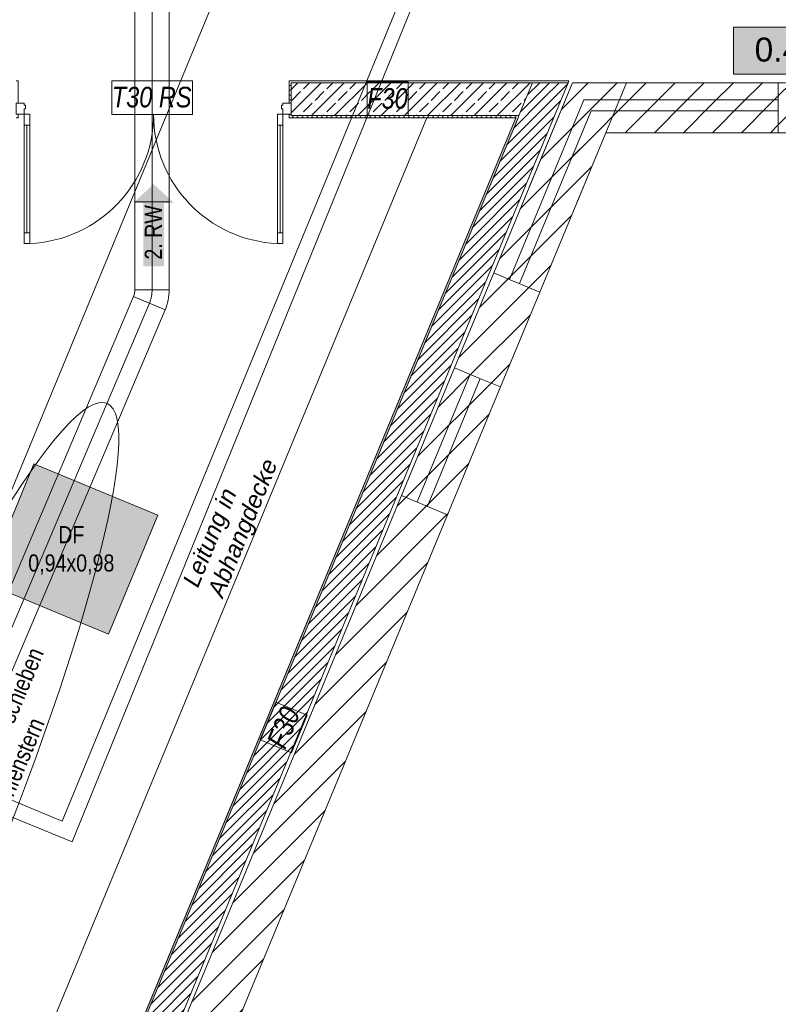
# Model space of a CAD drawing. Header units: metres. Extents: x -80 to 1923, y -189 to 69.
# Tile 110 of 256: x 938.35 to 943.89, y 7.27 to 14.46. Entities that reach past the tile are written whole.
import ezdxf
from ezdxf.enums import TextEntityAlignment as Align

# ---------------------------------------------------------------- set-up
doc = ezdxf.new("R2010")
doc.units = ezdxf.units.M
doc.header["$MEASUREMENT"] = 0
doc.linetypes.add('STRICHPUNKT2', pattern=[12.7, 6.35, -3.175, 0, -3.175])
doc.linetypes.add('Untersicht', pattern=[0.1, 0.075, -0.025])
for name, color, linetype in [('00 Linien_Kreise_Splines', 7, 'Continuous'), ('10 Wand außen', 7, 'Continuous'), ('70 Entwässerung_Schmutzwasser', 7, 'Continuous'), ('70 Heizung', 7, 'Continuous'), ('70 Lüftung', 7, 'Continuous'), ('90 Allgemein Hinweise', 7, 'Continuous'), ('97 Brandschutz', 7, 'Continuous'), ('Neubau_10 Wand außen', 7, 'Continuous'), ('Neubau_30 Dachfenster', 7, 'Continuous'), ('Neubau_50 Möblierung', 7, 'Continuous'), ('Neubau_80 Raum', 7, 'Continuous')]:
    doc.layers.add(name, color=color, linetype=linetype)
doc.styles.add('ERSTELLTER_STIL_1', font='ARIALN.TTF')
doc.styles.add('ERSTELLTER_STIL_2', font='ARIALN.TTF')
doc.styles.add('ERSTELLTER_STIL_3', font='arial.ttf')
doc.styles.add('ERSTELLTER_STIL_4', font='arial.ttf')
doc.styles.add('ERSTELLTER_STIL_5', font='ARIALN.TTF')
doc.linetypes.add('Abbruch 1', pattern='A,0,[1,995_ARC_250 PAU_GR+SC_2607011.Shx,S=0.001984,R=0,X=0,Y=0],-0.25,0', length=0.25)
doc.linetypes.add('Wolke', pattern='A,0,[3,995_ARC_250 PAU_GR+SC_2607011.Shx,S=0.015817,R=0,X=-0.000255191,Y=0.048578],-1.9835,0', length=1.9835)
pattern_1 = [(45, (929.77, 0), (-0.106066, 0.106066), [])]
pattern_2 = [(45, (929.770002, 0), (-0.01767767, 0.01767767), [0, -0.025])]
pattern_3 = [(45, (929.77, 0), (-0.0848528, 0.0848528), []), (45, (929.72758, 0.04243), (-0.0848528, 0.0848528), [0.09, -0.03])]
pattern_4 = [(45, (929.77, 0), (-0.03535534, 0.03535534), [])]

# ---------------------------------------------------------------- blocks, each defined once
blk = doc.blocks.new('Glastür 2-Fl 27_2')
at = {"layer": 'Neubau_10 Wand außen', "color": 7, "linetype": 'Continuous', "lineweight": 13}
for p, q in [((-0.945, 0.945), (-0.945, 0.865)), ((-0.905, 0.945), (-0.945, 0.945)), ((-0.905, 0.865), (-0.905, 0.945)), ((0.905, 0.865), (0.905, 0.945)), ((0.905, 0.945), (0.945, 0.945)), ((0.945, 0.945), (0.945, 0.865)), ((-0.945, 0.865), (-0.905, 0.865)), ((-0.925, 0.865), (-0.925, 0.08)), ((0.945, 0.865), (0.905, 0.865)), ((0.925, 0.865), (0.925, 0.08)), ((-0.905, 0.08), (-0.945, 0.08)), ((-0.945, 0.08), (-0.945, 0)), ((-0.905, 0), (-0.905, 0.08)), ((0.905, 0), (0.905, 0.08)), ((0.905, 0.08), (0.945, 0.08)), ((0.945, 0.08), (0.945, 0)), ((-1.005, 0.025), (-0.99, 0.025)), ((-1.005, -0.08), (-1.005, 0)), ((-1.005, 0), (-0.945, 0)), ((-1.005, -0.08), (-1.005, 0)), ((-1.005, -0.08), (-1.005, 0)), ((-0.99, 0), (-0.99, 0.025)), ((-0.945, 0), (-0.945, -0.04)), ((-0.945, 0), (-0.905, 0)), ((0.945, 0), (0.905, 0)), ((0.945, -0.04), (0.945, 0)), ((0.945, 0), (1.005, 0)), ((1.005, 0.025), (0.99, 0.025)), ((0.99, 0), (0.99, 0.025)), ((1.005, 0), (1.005, -0.08)), ((1.005, -0.08), (1.005, 0)), ((1.005, -0.08), (1.005, 0)), ((-0.935, -0.04), (-0.945, -0.04)), ((-0.945, -0.0654), (-0.945, -0.08)), ((-0.945, -0.0654), (-0.935, -0.0654)), ((-0.935, -0.0654), (-0.935, -0.04)), ((0.945, -0.04), (0.935, -0.04)), ((0.935, -0.04), (0.935, -0.0654)), ((0.935, -0.0654), (0.945, -0.0654)), ((0.945, -0.08), (0.945, -0.0654)), ((-0.945, -0.08), (-1.005, -0.08)), ((-0.99, -0.08), (-0.99, -0.245)), ((1.005, -0.08), (0.945, -0.08)), ((0.99, -0.08), (0.99, -0.245)), ((-1.005, -0.245), (-0.99, -0.245)), ((1.005, -0.245), (0.99, -0.245))]:
    blk.add_line(p, q, dxfattribs=at)
at = {"layer": 'Neubau_10 Wand außen', "color": 7, "linetype": 'Continuous', "lineweight": 13, "flags": 128}
for points in [[(-0.945, 0.865), (-0.945, 0.08), (-0.925, 0.08), (-0.925, 0.865)], [(-0.925, 0.865), (-0.925, 0.08), (-0.905, 0.08), (-0.905, 0.865)], [(0.925, 0.865), (0.925, 0.08), (0.905, 0.08), (0.905, 0.865)], [(0.945, 0.865), (0.945, 0.08), (0.925, 0.08), (0.925, 0.865)]]:
    blk.add_lwpolyline(points, close=True, dxfattribs=at)
at = {"layer": 'Neubau_10 Wand außen', "color": 7, "linetype": 'Continuous', "lineweight": 9}
for centre, start, end in [((-0.945, 0), 0, 87.57406), ((0.945, 0), 92.42594, 180)]:
    blk.add_arc(centre, 0.945, start, end, dxfattribs=at)
blk = doc.blocks.new('Pfeil gerade 27_2')
at = {"layer": '97 Brandschutz', "linetype": 'Continuous', "lineweight": 18, "true_color": 0x60cd00}
blk.add_hatch(color=72, dxfattribs=at).paths.add_polyline_path([(0.3, 0), (0.1607, 0.1497), (0.1607, 0.0752), (-0.3, 0.0752), (-0.3, -0.0752), (0.1607, -0.0752), (0.1607, -0.1497)])
blk = doc.blocks.new('Flur 7_0.42_70_1', base_point=(951.0714, -1.1375))
at = {"layer": 'Neubau_80 Raum', "linetype": 'Continuous', "lineweight": 0, "true_color": 0x2a201c}
blk.add_hatch(color=250, dxfattribs=at).paths.add_polyline_path([(943.561, 14.064), (945.0377, 14.064), (945.0377, 14.4077), (943.561, 14.4077)])
at = {"layer": 'Neubau_80 Raum', "color": 7, "linetype": 'Continuous', "lineweight": 9, "flags": 128}
blk.add_lwpolyline([(943.561, 14.064), (945.0377, 14.064), (945.0377, 14.4077), (943.561, 14.4077)], close=True, dxfattribs=at)
at = {"layer": 'Neubau_80 Raum', "color": 7, "lineweight": 9, "style": 'ERSTELLTER_STIL_3'}
blk.add_attdef('stApartmentId', text='', height=0.175, dxfattribs=at).set_placement((944.2993, 14.2444), align=Align.MIDDLE_CENTER)
at = {"layer": 'Neubau_80 Raum', "color": 7, "lineweight": 9}
for tag, height, style, p in [('DUMMY_850', 0.2, 'ERSTELLTER_STIL_1', (952.1567, 0.4022)), ('ROOM_NAME', 0.2, 'ERSTELLTER_STIL_1', (949.8214, 0.3397)), ('ROOM_NUMBER', 0.175, 'ERSTELLTER_STIL_3', (949.9861, -0.2078)), ('measuredNetAreaCode', 0.175, 'ERSTELLTER_STIL_3', (949.9861, -0.7234)), ('perimeterCode', 0.175, 'ERSTELLTER_STIL_3', (949.9861, -1.0672)), ('ceilingHeightCode', 0.175, 'ERSTELLTER_STIL_3', (949.9861, -1.4109)), ('measuredAreaCode', 0.175, 'ERSTELLTER_STIL_3', (949.9861, -1.7547)), ('DUMMY_851_0', 0.175, 'ERSTELLTER_STIL_3', (951.9169, -1.7547)), ('DUMMY_852', 0.175, 'ERSTELLTER_STIL_3', (949.9861, -2.0984)), ('DUMMY_851_1', 0.175, 'ERSTELLTER_STIL_3', (951.9169, -2.0984)), ('DUMMY_853', 0.175, 'ERSTELLTER_STIL_3', (949.9861, -2.4422)), ('DUMMY_851_2', 0.175, 'ERSTELLTER_STIL_3', (951.9169, -2.4422))]:
    blk.add_attdef(tag, text='', height=height, dxfattribs=dict(at, style=style)).set_placement(p, align=Align.TOP_LEFT)

msp = doc.modelspace()

# ---------------------------------------------------------------- hatches: boundary and pattern name
at = {"layer": '10 Wand außen', "linetype": 'Continuous', "lineweight": 18, "true_color": 0x1f1f1f}
h = msp.add_hatch(dxfattribs=at)
h.set_pattern_fill('Mauerziegel_HLz_4_0001', color=250, style=0, pattern_type=2)
h.set_pattern_definition(pattern_1)
h.paths.add_polyline_path([(942.7793, 14.0019), (942.3843, 14.0019), (942.6281, 13.6369)])
h = msp.add_hatch(dxfattribs=at)
h.set_pattern_fill('Mauerziegel_HLz_4_0001', color=250, style=0, pattern_type=2)
h.set_pattern_definition(pattern_1)
h.paths.add_polyline_path([(945.3395, 14.0019), (943.8881, 14.0019), (943.8881, 13.8519), (943.8881, 13.7819), (943.8881, 13.6369), (945.7046, 13.6369)])
h = msp.add_hatch(dxfattribs=at)
h.set_pattern_fill('Mauerziegel_HLz_4_0001', color=250, style=0, pattern_type=2)
h.set_pattern_definition(pattern_1)
h.paths.add_polyline_path([(941.8087, 12.6125), (941.5217, 11.9196), (941.859, 11.7799), (942.146, 12.4728), (942.012, 12.5283), (941.9473, 12.5551)])
h = msp.add_hatch(dxfattribs=at)
h.set_pattern_fill('Mauerziegel_HLz_4_0001', color=250, style=0, pattern_type=2)
h.set_pattern_definition(pattern_1)
h.paths.add_polyline_path([(938.6893, 5.0816), (939.0266, 4.9419), (941.4724, 10.8468), (941.1352, 10.9865)])
at = {"layer": 'Neubau_10 Wand außen', "linetype": 'Continuous', "lineweight": 0, "true_color": 0x000000}
h = msp.add_hatch(dxfattribs=at)
h.set_pattern_fill('Hochlochziegel_0001', color=18, style=0, pattern_type=2)
h.set_pattern_definition(pattern_4)
h.paths.add_polyline_path([(942.3365, 14.0019), (941.993, 13.7628), (938.4399, 5.1849), (938.6616, 5.0931), (942.3518, 14.0019)])
h = msp.add_hatch(dxfattribs=at)
h.set_pattern_fill('Gips_0001', color=18, style=0, pattern_type=2)
h.set_pattern_definition(pattern_2)
h.paths.add_polyline_path([(940.3139, 14.0169), (940.3139, 13.8519), (940.3289, 13.8519), (940.3289, 14.0019), (940.3289, 14.0169)])
h = msp.add_hatch(dxfattribs=at)
h.set_pattern_fill('Gips_0001', color=18, style=0, pattern_type=2)
h.set_pattern_definition(pattern_2)
h.paths.add_polyline_path([(942.358, 14.0169), (940.3289, 14.0169), (940.3289, 14.0019), (942.3365, 14.0019)])
h = msp.add_hatch(dxfattribs=at)
h.set_pattern_fill('Beton_Stahlbeton_0001', color=18, style=0, pattern_type=2)
h.set_pattern_definition(pattern_3)
h.paths.add_polyline_path([(940.3289, 13.7719), (940.3289, 13.7619), (941.9917, 13.7619), (941.993, 13.7628), (942.092, 14.0019), (940.3289, 14.0019), (940.3289, 13.8519)])
at = {"layer": 'Neubau_10 Wand außen', "linetype": 'Continuous', "lineweight": 18, "true_color": 0xa80000}
h = msp.add_hatch(dxfattribs=at)
h.set_pattern_fill('Mauerziegel_HLz_4_0001', color=14, style=0, pattern_type=2)
h.set_pattern_definition(pattern_1)
h.paths.add_polyline_path([(941.8087, 12.6125), (941.9473, 12.5551), (942.4845, 13.8519), (942.3843, 14.0019)])
at = {"layer": 'Neubau_10 Wand außen', "linetype": 'Continuous', "lineweight": 0, "true_color": 0x000000}
h = msp.add_hatch(dxfattribs=at)
h.set_pattern_fill('Hochlochziegel_0001', color=18, style=0, pattern_type=2)
h.set_pattern_definition(pattern_4)
h.paths.add_polyline_path([(941.993, 13.7628), (942.3365, 14.0019), (942.092, 14.0019)])
at = {"layer": 'Neubau_10 Wand außen', "linetype": 'Continuous', "lineweight": 18, "true_color": 0xa80000}
h = msp.add_hatch(dxfattribs=at)
h.set_pattern_fill('Mauerziegel_HLz_4_0001', color=14, style=0, pattern_type=2)
h.set_pattern_definition(pattern_1)
h.paths.add_polyline_path([(942.0684, 13.2393), (942.4056, 13.0996), (942.6281, 13.6369), (942.3843, 14.0019)])
at = {"layer": 'Neubau_10 Wand außen', "linetype": 'Continuous', "lineweight": 0, "true_color": 0x000000}
h = msp.add_hatch(dxfattribs=at)
h.set_pattern_fill('Gips_0001', color=18, style=0, pattern_type=2)
h.set_pattern_definition(pattern_2)
h.paths.add_polyline_path([(942.3365, 14.0019), (942.3518, 14.0019), (942.358, 14.0169)])
at = {"layer": 'Neubau_10 Wand außen', "linetype": 'Continuous', "lineweight": 18, "true_color": 0xa80000}
h = msp.add_hatch(dxfattribs=at)
h.set_pattern_fill('Mauerziegel_HLz_4_0001', color=14, style=0, pattern_type=2)
h.set_pattern_definition(pattern_1)
h.paths.add_polyline_path([(942.3843, 14.0019), (942.6281, 13.6369), (942.7793, 14.0019)])
h = msp.add_hatch(dxfattribs=at)
h.set_pattern_fill('Mauerziegel_HLz_4_0001', color=14, style=0, pattern_type=2)
h.set_pattern_definition(pattern_1)
h.paths.add_polyline_path([(942.3843, 14.0019), (942.4845, 13.8519), (942.7172, 13.8519), (942.7793, 14.0019)])
h = msp.add_hatch(dxfattribs=at)
h.set_pattern_fill('Mauerziegel_HLz_4_0001', color=14, style=0, pattern_type=2)
h.set_pattern_definition(pattern_1)
h.paths.add_polyline_path([(942.7793, 14.0019), (942.6281, 13.6369), (943.2097, 13.6369), (943.2097, 14.0019)])
h = msp.add_hatch(dxfattribs=at)
h.set_pattern_fill('Mauerziegel_HLz_4_0001', color=14, style=0, pattern_type=2)
h.set_pattern_definition(pattern_1)
h.paths.add_polyline_path([(942.7793, 14.0019), (942.7172, 13.8519), (943.8881, 13.8519), (943.8881, 14.0019)])
h = msp.add_hatch(dxfattribs=at)
h.set_pattern_fill('Mauerziegel_HLz_4_0001', color=14, style=0, pattern_type=2)
h.set_pattern_definition(pattern_1)
h.paths.add_polyline_path([(942.4845, 13.8519), (941.9473, 12.5551), (942.012, 12.5283), (942.146, 12.4728), (942.6281, 13.6369)])
h = msp.add_hatch(dxfattribs=at)
h.set_pattern_fill('Mauerziegel_HLz_4_0001', color=14, style=0, pattern_type=2)
h.set_pattern_definition(pattern_1)
h.paths.add_polyline_path([(942.4845, 13.8519), (942.6281, 13.6369), (942.7172, 13.8519)])
h = msp.add_hatch(dxfattribs=at)
h.set_pattern_fill('Mauerziegel_HLz_4_0001', color=14, style=0, pattern_type=2)
h.set_pattern_definition(pattern_1)
h.paths.add_polyline_path([(942.6281, 13.6369), (943.8881, 13.6369), (943.8881, 13.7819), (943.8881, 13.8519), (942.7172, 13.8519)])
at = {"layer": 'Neubau_10 Wand außen', "linetype": 'Continuous', "lineweight": 0, "true_color": 0x000000}
h = msp.add_hatch(dxfattribs=at)
h.set_pattern_fill('Gips_0001', color=18, style=0, pattern_type=2)
h.set_pattern_definition(pattern_2)
h.paths.add_polyline_path([(941.9702, 13.7469), (938.426, 5.1906), (938.4399, 5.1849), (941.9864, 13.7469)])
h = msp.add_hatch(dxfattribs=at)
h.set_pattern_fill('Gips_0001', color=18, style=0, pattern_type=2)
h.set_pattern_definition(pattern_2)
h.paths.add_polyline_path([(940.3289, 13.7469), (940.3289, 13.7619), (940.3289, 13.7719), (940.3139, 13.7719), (940.3139, 13.7469)])
h = msp.add_hatch(dxfattribs=at)
h.set_pattern_fill('Gips_0001', color=18, style=0, pattern_type=2)
h.set_pattern_definition(pattern_2)
h.paths.add_polyline_path([(940.3289, 13.7619), (940.3289, 13.7469), (941.9702, 13.7469), (941.9764, 13.7619)])
h = msp.add_hatch(dxfattribs=at)
h.set_pattern_fill('Gips_0001', color=18, style=0, pattern_type=2)
h.set_pattern_definition(pattern_2)
h.paths.add_polyline_path([(941.9702, 13.7469), (941.9864, 13.7469), (941.9926, 13.7619), (941.9917, 13.7619)])
h = msp.add_hatch(dxfattribs=at)
h.set_pattern_fill('Gips_0001', color=18, style=0, pattern_type=2)
h.set_pattern_definition(pattern_2)
h.paths.add_polyline_path([(941.9702, 13.7469), (941.9917, 13.7619), (941.9764, 13.7619)])
h = msp.add_hatch(dxfattribs=at)
h.set_pattern_fill('Beton_Stahlbeton_0001', color=18, style=0, pattern_type=2)
h.set_pattern_definition(pattern_3)
h.paths.add_polyline_path([(941.9926, 13.7619), (941.993, 13.7628), (941.9917, 13.7619)])
at = {"layer": 'Neubau_10 Wand außen', "linetype": 'Continuous', "lineweight": 18, "true_color": 0xa80000}
h = msp.add_hatch(dxfattribs=at)
h.set_pattern_fill('Mauerziegel_HLz_4_0001', color=14, style=0, pattern_type=2)
h.set_pattern_definition(pattern_1)
h.paths.add_polyline_path([(941.5217, 11.9196), (941.1352, 10.9865), (941.4724, 10.8468), (941.859, 11.7799)])
at = {"layer": 'Neubau_30 Dachfenster', "linetype": 'Continuous', "lineweight": 0, "true_color": 0x000000}
msp.add_hatch(color=18, dxfattribs=at).paths.add_polyline_path([(938.0903, 10.3502), (938.9957, 9.9752), (939.3555, 10.8437), (938.4501, 11.2187)])

# ---------------------------------------------------------------- linework, layer by layer
at = {"layer": '00 Linien_Kreise_Splines', "color": 40, "linetype": 'Abbruch 1', "lineweight": 18, "true_color": 0xffd600}
for p, q in [((941.9232, 12.5651), (942.467, 13.8779)), ((942.467, 13.8779), (943.8881, 13.8779)), ((942.5205, 13.7979), (941.9971, 12.5345)), ((943.8881, 13.7979), (942.5205, 13.7979)), ((941.2503, 10.9404), (941.6362, 11.8722)), ((941.7101, 11.8415), (941.3242, 10.9098))]:
    msp.add_line(p, q, dxfattribs=at)
at = {"layer": '10 Wand außen', "color": 7, "linetype": 'Continuous', "lineweight": 9}
for p, q in [((942.6281, 13.6369), (942.7793, 14.0019)), ((942.6281, 13.6369), (942.7793, 14.0019)), ((943.8881, 14.0019), (943.8881, 13.8519)), ((943.8881, 13.8519), (943.8881, 13.7819)), ((943.8881, 13.7819), (943.8881, 13.6369)), ((941.8087, 12.6125), (941.9473, 12.5551)), ((941.9473, 12.5551), (942.012, 12.5283)), ((942.012, 12.5283), (942.146, 12.4728)), ((941.5217, 11.9196), (941.6603, 11.8622)), ((941.6603, 11.8622), (941.725, 11.8354)), ((941.725, 11.8354), (941.859, 11.7799)), ((941.1352, 10.9865), (941.2738, 10.9291)), ((941.2738, 10.9291), (941.3385, 10.9023)), ((941.3385, 10.9023), (941.4724, 10.8468))]:
    msp.add_line(p, q, dxfattribs=at)
at = {"layer": '10 Wand außen', "color": 7, "linetype": 'Continuous', "lineweight": 9, "flags": 128}
for points in [[(942.3843, 14.0019), (942.7793, 14.0019)], [(943.8881, 13.6369), (945.7046, 13.6369)], [(941.8087, 12.6125), (941.5217, 11.9196)], [(941.859, 11.7799), (942.146, 12.4728)], [(941.1352, 10.9865), (938.6893, 5.0816)], [(939.0266, 4.9419), (941.4724, 10.8468)]]:
    msp.add_lwpolyline(points, dxfattribs=at)
at = {"layer": '10 Wand außen', "color": 7, "linetype": 'Untersicht', "lineweight": 13, "flags": 128}
for points in [[(945.3395, 14.0019), (942.7793, 14.0019)], [(942.6281, 13.6369), (947.6566, 13.6369)]]:
    msp.add_lwpolyline(points, dxfattribs=at)
at = {"layer": '70 Entwässerung_Schmutzwasser', "color": 34, "linetype": 'Continuous', "lineweight": 18, "true_color": 0xa85100}
msp.add_line((933.729, 0.031), (942.0842, 20.2022), dxfattribs=at)
at = {"layer": '70 Heizung', "color": 5, "linetype": 'Continuous', "lineweight": 18}
for p, q in [((941.475, 15.4573), (938.6553, 8.6093)), ((938.6553, 8.6093), (936.4353, 9.5234))]:
    msp.add_line(p, q, dxfattribs=at)
at = {"layer": '70 Heizung', "color": 1, "linetype": 'Continuous', "lineweight": 13}
for p, q in [((941.5395, 15.3601), (938.7295, 8.4582)), ((938.7295, 8.4582), (936.5005, 9.3657)), ((939.0766, 8.3284), (939.0764, 8.3285))]:
    msp.add_line(p, q, dxfattribs=at)
at = {"layer": '70 Lüftung', "color": 36, "linetype": 'Continuous', "lineweight": 18, "true_color": 0x7e4100}
for p, q in [((939.1881, 16.269), (939.1881, 13.1334)), ((939.4381, 13.1334), (939.4381, 16.269)), ((939.2613, 13.1334), (939.1881, 13.1334)), ((939.1881, 13.1334), (939.1881, 12.4897)), ((939.1881, 13.1334), (939.2613, 13.1334)), ((939.3649, 13.1334), (939.2613, 13.1334)), ((939.2613, 13.1334), (939.3649, 13.1334)), ((939.4381, 13.1334), (939.3649, 13.1334)), ((939.3649, 13.1334), (939.4381, 13.1334)), ((939.4381, 12.4897), (939.4381, 13.1334)), ((939.1881, 12.4897), (939.4381, 12.4897)), ((939.1881, 12.4897), (939.2613, 12.4897)), ((939.2613, 12.4897), (939.3649, 12.4897)), ((939.3649, 12.4897), (939.4381, 12.4897)), ((939.1782, 12.4409), (937.0781, 7.4935)), ((939.1782, 12.4409), (939.2456, 12.4123)), ((939.1782, 12.4409), (939.4083, 12.3432)), ((939.2456, 12.4123), (939.3409, 12.3718)), ((939.3409, 12.3718), (939.4083, 12.3432)), ((937.3082, 7.3958), (939.4083, 12.3432))]:
    msp.add_line(p, q, dxfattribs=at)
at = {"layer": '70 Lüftung', "color": 36, "linetype": 'STRICHPUNKT2', "lineweight": 18, "true_color": 0x7e4100}
for p, q in [((939.3131, 13.1334), (939.3131, 16.269)), ((939.3131, 13.1334), (939.3131, 12.4897)), ((939.2932, 12.392), (937.1932, 7.4446))]:
    msp.add_line(p, q, dxfattribs=at)
at = {"layer": '70 Lüftung', "color": 36, "linetype": 'Continuous', "lineweight": 18, "true_color": 0x7e4100}
for radius in [0.125, 0.375]:
    msp.add_arc((939.0631, 12.4897), radius, 337, 0, dxfattribs=at)
at = {"layer": '70 Lüftung', "color": 36, "linetype": 'STRICHPUNKT2', "lineweight": 18, "true_color": 0x7e4100}
msp.add_arc((939.0631, 12.4897), 0.25, 337, 0, dxfattribs=at)
at = {"layer": '90 Allgemein Hinweise', "color": 6, "linetype": 'Wolke', "lineweight": 18}
msp.add_ellipse((937.4471, 8.0429), major_axis=(1.5358, 3.618), ratio=0.144229, dxfattribs=at)
at = {"layer": '97 Brandschutz', "color": 1, "linetype": 'Continuous', "lineweight": 13, "flags": 128}
for points in [[(939.0188, 13.7698), (939.6074, 13.7698), (939.6074, 14.0169), (939.0188, 14.0169), (939.0188, 13.7698)], [(940.8847, 13.7619), (941.1839, 13.7619), (941.1839, 14.009), (940.8847, 14.009), (940.8847, 13.7619)], [(940.3319, 9.1069), (940.4464, 9.3834), (940.2181, 9.4779), (940.1036, 9.2015), (940.3319, 9.1069)]]:
    msp.add_lwpolyline(points, close=True, dxfattribs=at)
at = {"layer": 'Neubau_10 Wand außen', "color": 7, "linetype": 'Continuous', "lineweight": 13}
for p, q in [((940.3139, 13.8519), (940.3139, 14.0169)), ((940.3289, 14.0169), (940.3139, 14.0169)), ((942.092, 14.0019), (940.3289, 14.0019)), ((940.3289, 14.0019), (940.3289, 13.8519)), ((942.092, 14.0019), (941.993, 13.7628)), ((942.092, 14.0019), (941.993, 13.7628)), ((942.3365, 14.0019), (942.092, 14.0019)), ((942.3365, 14.0019), (942.092, 14.0019)), ((942.3518, 14.0019), (942.3365, 14.0019)), ((942.3518, 14.0019), (942.3365, 14.0019)), ((940.3289, 13.8519), (940.3139, 13.8519)), ((940.3289, 13.8519), (940.3289, 13.7719)), ((941.9864, 13.7469), (938.4399, 5.1849)), ((940.3139, 13.7719), (940.3139, 13.7469)), ((940.3289, 13.7719), (940.3139, 13.7719)), ((940.3289, 13.7469), (940.3139, 13.7469)), ((940.3289, 13.7619), (940.3289, 13.7719)), ((940.3289, 13.7619), (941.9917, 13.7619)), ((941.9864, 13.7469), (941.9926, 13.7619)), ((941.9864, 13.7469), (941.9926, 13.7619)), ((941.9926, 13.7619), (941.9917, 13.7619)), ((941.9926, 13.7619), (941.993, 13.7628)), ((941.9926, 13.7619), (941.993, 13.7628))]:
    msp.add_line(p, q, dxfattribs=at)
at = {"layer": 'Neubau_10 Wand außen', "color": 7, "linetype": 'Continuous', "lineweight": 13, "flags": 128}
for points in [[(938.6616, 5.0931), (942.3518, 14.0019)], [(942.358, 14.0169), (940.3289, 14.0169)], [(942.358, 14.0169), (942.3518, 14.0019)], [(941.9702, 13.7469), (938.426, 5.1906)], [(940.3289, 13.7469), (941.9702, 13.7469)]]:
    msp.add_lwpolyline(points, dxfattribs=at)
at = {"layer": 'Neubau_10 Wand außen', "color": 7, "linetype": 'Continuous', "lineweight": 9, "flags": 128}
for points in [[(942.3843, 14.0019), (941.8087, 12.6125)], [(942.3843, 14.0019), (941.8087, 12.6125)], [(942.3843, 14.0019), (941.8087, 12.6125)], [(942.3843, 14.0019), (942.0684, 13.2393)], [(942.3843, 14.0019), (942.0684, 13.2393)], [(942.3843, 14.0019), (942.0684, 13.2393)], [(942.7793, 14.0019), (942.3843, 14.0019)], [(942.7793, 14.0019), (942.3843, 14.0019)], [(942.7793, 14.0019), (942.3843, 14.0019)], [(942.7793, 14.0019), (942.3843, 14.0019)], [(942.7793, 14.0019), (942.3843, 14.0019)], [(942.7793, 14.0019), (942.3843, 14.0019)], [(943.2097, 14.0019), (942.7793, 14.0019)], [(943.8881, 14.0019), (942.7793, 14.0019)], [(943.2097, 14.0019), (942.7793, 14.0019)], [(943.8881, 14.0019), (942.7793, 14.0019)], [(943.2097, 14.0019), (942.7793, 14.0019)], [(943.8881, 14.0019), (942.7793, 14.0019)], [(942.146, 12.4728), (942.6281, 13.6369)], [(942.146, 12.4728), (942.6281, 13.6369)], [(942.146, 12.4728), (942.6281, 13.6369)], [(942.4056, 13.0996), (942.6281, 13.6369)], [(942.4056, 13.0996), (942.6281, 13.6369)], [(942.4056, 13.0996), (942.6281, 13.6369)], [(942.6281, 13.6369), (943.2097, 13.6369)], [(942.6281, 13.6369), (943.8881, 13.6369)], [(942.6281, 13.6369), (943.2097, 13.6369)], [(942.6281, 13.6369), (943.8881, 13.6369)], [(942.6281, 13.6369), (943.2097, 13.6369)], [(942.6281, 13.6369), (943.8881, 13.6369)], [(941.5217, 11.9196), (941.1352, 10.9865)], [(941.4724, 10.8468), (941.859, 11.7799)]]:
    msp.add_lwpolyline(points, dxfattribs=at)
at = {"layer": 'Neubau_30 Dachfenster', "color": 7, "linetype": 'Continuous', "lineweight": 9, "flags": 128}
msp.add_lwpolyline([(938.0903, 10.3502), (938.9957, 9.9752), (939.3555, 10.8437), (938.4501, 11.2187)], close=True, dxfattribs=at)
at = {"layer": 'Neubau_50 Möblierung', "color": 7, "linetype": 'Continuous', "lineweight": 9, "flags": 128}
msp.add_lwpolyline([(941.9702, 13.7469), (937.9441, 4.0272), (937.3898, 4.2568), (941.3207, 13.7469)], close=True, dxfattribs=at)

# ---------------------------------------------------------------- block references
at = {"layer": '97 Brandschutz', "color": 7, "linetype": 'Continuous', "lineweight": 13, "xscale": -1, "rotation": 269.9999999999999}
msp.add_blockref('Pfeil gerade 27_2', (939.3239, 12.9621), dxfattribs=at)
at = {"layer": 'Neubau_10 Wand außen', "color": 7, "linetype": 'Continuous', "lineweight": 13, "xscale": -1, "rotation": 180}
msp.add_blockref('Glastür 2-Fl 27_2', (939.3239, 13.7719), dxfattribs=at)
at = {"layer": 'Neubau_80 Raum', "color": 7, "linetype": 'Continuous', "lineweight": 13}
ref = msp.add_blockref('Flur 7_0.42_70_1', (951.0714, -1.1375), dxfattribs=at)
ref.add_attrib('stApartmentId', '0.42 Flur 7', dxfattribs={"color": 7, "lineweight": 9, "height": 0.175, "style": 'ERSTELLTER_STIL_3'}).set_placement((944.2993, 14.2444), align=Align.MIDDLE_CENTER)

# ---------------------------------------------------------------- texts
at = {"layer": '70 Heizung', "color": 7, "linetype": 'Continuous', "lineweight": 9, "insert": (939.5323, 10.3543), "char_height": 0.125, "attachment_point": 1, "rotation": 67.8468, "line_spacing_factor": 0.940374, "style": 'ERSTELLTER_STIL_4'}
msp.add_mtext('\\A1;{\\pql;\\fArial|b0|i1|c0|p0;\\W1.000000;Leitung in \\P\\pql;\\fArial|b0|i1|c0|p0;\\W1.000000;Abhangdecke}', dxfattribs=at)
at = {"layer": '90 Allgemein Hinweise', "color": 6, "linetype": 'Continuous', "lineweight": 18, "insert": (938.0527, 8.1042), "char_height": 0.125, "attachment_point": 7, "rotation": 67, "line_spacing_factor": 0.986803, "style": 'ERSTELLTER_STIL_2'}
msp.add_mtext('\\A1;{\\pql;\\fArial Narrow|b0|i0|c0|p0;\\W1.000000;Lüftungsleitung verschieben \\P\\pql;\\fArial Narrow|b0|i0|c0|p0;\\W1.000000;wegen Dachfenstern}', dxfattribs=at)
at = {"layer": '97 Brandschutz', "color": 1, "linetype": 'Continuous', "lineweight": 13, "char_height": 0.15, "attachment_point": 1, "style": 'ERSTELLTER_STIL_5'}
for s, insert in [('\\A1;{\\pql;\\fArial Narrow|b0|i1|c0|p0;\\W1.000000;T30 RS}', (939.0188, 13.9725)), ('\\A1;{\\pql;\\fArial Narrow|b0|i1|c0|p0;\\W1.000000;F\\fArial Narrow|b0|i1|c0|p0;\\W1.000000;30}', (940.8847, 13.9626))]:
    msp.add_mtext(s, dxfattribs=dict(at, insert=insert))
at = {"layer": '97 Brandschutz', "color": 7, "linetype": 'Continuous', "lineweight": 9, "insert": (939.2596, 12.7101), "char_height": 0.125, "attachment_point": 1, "rotation": 90, "style": 'ERSTELLTER_STIL_2'}
msp.add_mtext('\\A1;{\\pql;\\fArial Narrow|b0|i0|c0|p0;\\W1.000000;2\\fArial Narrow|b0|i0|c0|p0;\\W1.000000;. RW}', dxfattribs=at)
at = {"layer": '97 Brandschutz', "color": 1, "linetype": 'Continuous', "lineweight": 13, "insert": (940.1464, 9.1837), "char_height": 0.15, "attachment_point": 1, "rotation": 67.5, "style": 'ERSTELLTER_STIL_5'}
msp.add_mtext('\\A1;{\\pql;\\fArial Narrow|b0|i1|c0|p0;\\W1.000000;F\\fArial Narrow|b0|i1|c0|p0;\\W1.000000;30}', dxfattribs=at)
at = {"layer": 'Neubau_30 Dachfenster', "color": 7, "linetype": 'Continuous', "lineweight": 9, "insert": (938.7229, 10.7637), "char_height": 0.125, "attachment_point": 2, "line_spacing_factor": 0.993167, "style": 'ERSTELLTER_STIL_2'}
msp.add_mtext('\\A1;{\\pqc;\\fArial Narrow|b0|i0|c0|p0;\\W1.000000;DF\\P\\pqc;\\fArial Narrow|b0|i0|c0|p0;\\W1.000000;0,94x\\fArial Narrow|b0|i0|c0|p0;\\W1.000000;0,98}', dxfattribs=at)

doc.saveas('drawing.dxf')
